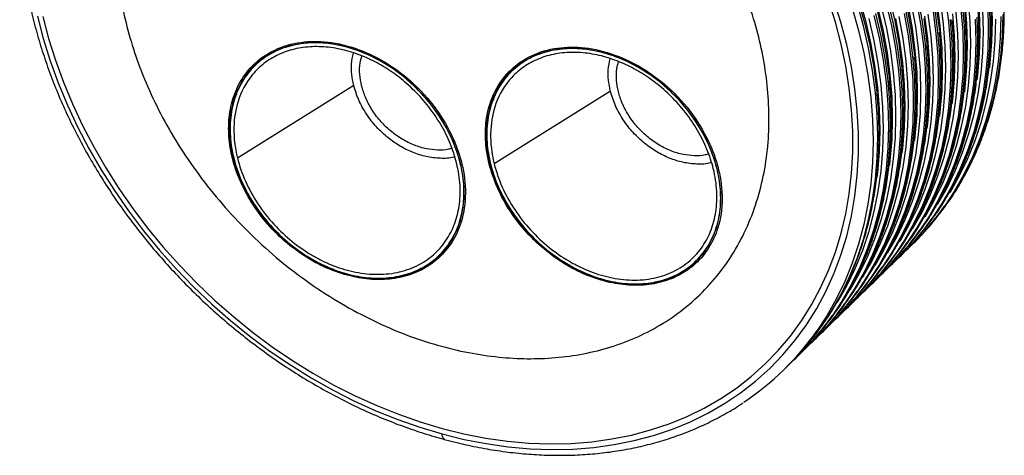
# Paper-space layout '_Trimétrica' of a CAD drawing. Header units: millimetres. Extents: x -71 to 76, y -86 to 15.
# Tile 1 of 5: x -71 to 21, y -86 to -46. Entities that reach past the tile are written whole.
import ezdxf

# ---------------------------------------------------------------- set-up
doc = ezdxf.new("R2010")
doc.units = ezdxf.units.MM

psp = doc.layouts.new('_Trimétrica')

# ---------------------------------------------------------------- linework, layer by layer
at = {"color": 7, "linetype": 'Continuous', "lineweight": 25}
for p, q in [((-39.919, -51.893), (-50.777, -58.686)), ((-51.194, -53.144), (-50.819, -52.695)), ((-27.212, -53.68), (-26.837, -53.23)), ((-15.937, -52.429), (-26.795, -59.222)), ((12.157, -66.859), (12.367, -66.654)), ((-31.916, -67.753), (-31.356, -67.206)), ((-7.934, -68.289), (-7.374, -67.742)), ((10.99, -67.998), (11.177, -67.816)), ((9.824, -69.137), (10.01, -68.955)), ((-40.479, -69.49), (-40.565, -69.575)), ((-16.504, -70.024), (-16.585, -70.103)), ((8.657, -70.276), (8.844, -70.093)), ((7.49, -71.414), (7.677, -71.232)), ((6.323, -72.553), (6.51, -72.371)), ((5.157, -73.692), (5.343, -73.51)), ((3.99, -74.831), (4.177, -74.648)), ((2.823, -75.969), (3.01, -75.787)), ((1.657, -77.108), (1.843, -76.926)), ((0.233, -78.497), (0.676, -78.065))]:
    psp.add_line(p, q, dxfattribs=at)
at = {"color": 7, "linetype": 'Continuous', "lineweight": 25, "flags": 128}
for points in [[(-31.665, -84.465), (-29.594, -84.974), (-27.529, -85.375), (-25.475, -85.667), (-23.439, -85.848), (-21.427, -85.919), (-19.443, -85.878), (-17.494, -85.727), (-15.585, -85.465), (-13.722, -85.093), (-11.91, -84.613), (-10.153, -84.025), (-8.458, -83.331), (-6.828, -82.534), (-5.269, -81.636), (-3.785, -80.638), (-2.379, -79.545), (-1.057, -78.358), (0.179, -77.082), (1.324, -75.72), (2.376, -74.276), (3.331, -72.754), (4.187, -71.158), (4.942, -69.493), (5.592, -67.763), (6.138, -65.974), (6.575, -64.131), (6.905, -62.238), (7.125, -60.301), (7.236, -58.326), (7.236, -56.318), (7.125, -54.283), (6.905, -52.226), (6.575, -50.154), (6.138, -48.073), (5.592, -45.987), (4.942, -43.904)], [(-31.665, -83.951), (-29.622, -84.453), (-27.585, -84.849), (-25.56, -85.136), (-23.551, -85.315), (-21.566, -85.385), (-19.61, -85.345), (-17.687, -85.195), (-15.804, -84.937), (-13.967, -84.57), (-12.179, -84.096), (-10.447, -83.516), (-8.774, -82.833), (-7.167, -82.046), (-5.629, -81.16), (-4.165, -80.176), (-2.779, -79.098), (-1.474, -77.927), (-0.256, -76.669), (0.874, -75.325), (1.912, -73.901), (2.854, -72.399), (3.698, -70.825), (4.442, -69.183), (5.084, -67.477), (5.622, -65.712), (6.054, -63.894), (6.379, -62.027), (6.596, -60.116), (6.705, -58.168), (6.705, -56.187), (6.596, -54.18), (6.379, -52.152), (6.054, -50.108), (5.622, -48.055), (5.084, -45.998), (4.442, -43.943)], [(-31.665, -83.951), (-29.622, -84.453), (-27.585, -84.849), (-25.56, -85.136), (-23.551, -85.315), (-21.566, -85.385), (-19.61, -85.345), (-17.687, -85.195), (-15.804, -84.937), (-13.967, -84.57), (-12.179, -84.096), (-10.447, -83.516), (-8.774, -82.833), (-7.167, -82.046), (-5.629, -81.16), (-4.165, -80.176), (-2.779, -79.098), (-1.474, -77.927), (-0.256, -76.669), (0.874, -75.325), (1.912, -73.901), (2.854, -72.399), (3.698, -70.825), (4.442, -69.183), (5.084, -67.477), (5.622, -65.712), (6.054, -63.894), (6.379, -62.027), (6.596, -60.116), (6.705, -58.168), (6.705, -56.187), (6.596, -54.18), (6.379, -52.152), (6.054, -50.108), (5.622, -48.055), (5.084, -45.998), (4.442, -43.943)], [(6.143, -72.099), (7.039, -70.733), (7.936, -69.154), (8.734, -67.505), (9.429, -65.79), (10.021, -64.015), (10.508, -62.184), (10.887, -60.301), (11.159, -58.373), (11.323, -56.404), (11.377, -54.4), (11.323, -52.367), (11.159, -50.309), (10.887, -48.233), (10.508, -46.144), (10.021, -44.048)], [(7.208, -43.963), (7.797, -46.051), (8.281, -48.137), (8.659, -50.217), (8.93, -52.283), (8.959, -52.565)], [(7.292, -43.763), (7.879, -45.844), (8.361, -47.924), (8.738, -49.996), (9.008, -52.056), (9.17, -54.098), (9.224, -56.115), (9.17, -58.104), (9.008, -60.057), (8.958, -60.476)], [(12.654, -44.049), (13.034, -46.138), (13.306, -48.214), (13.47, -50.271), (13.524, -52.305), (13.47, -54.309), (13.306, -56.278), (13.034, -58.206), (12.654, -60.088), (12.168, -61.92), (11.576, -63.695), (10.881, -65.41), (10.083, -67.059), (9.186, -68.638), (8.295, -69.996)], [(8.476, -69.821), (9.373, -68.455), (10.27, -66.876), (11.067, -65.227), (11.763, -63.513), (12.355, -61.737), (12.841, -59.906), (13.221, -58.024), (13.493, -56.095), (13.656, -54.127), (13.711, -52.123), (13.656, -50.089), (13.493, -48.032), (13.221, -45.955), (12.841, -43.867)], [(10.13, -43.773), (10.615, -45.86), (10.993, -47.939), (11.263, -50.006), (11.292, -50.287)], [(15.368, -43.86), (15.639, -45.936), (15.803, -47.994), (15.858, -50.027), (15.803, -52.031), (15.639, -54), (15.368, -55.928), (14.988, -57.811), (14.501, -59.642), (13.91, -61.418), (13.214, -63.132), (12.417, -64.781), (11.52, -66.36), (10.628, -67.719)], [(11.122, -66.448), (11.975, -64.941), (12.769, -63.299), (13.461, -61.592), (14.051, -59.825), (14.535, -58.001), (14.913, -56.127), (15.184, -54.208), (15.346, -52.248), (15.401, -50.253), (15.346, -48.228), (15.184, -46.18), (14.913, -44.113)], [(13.455, -64.17), (14.309, -62.663), (15.102, -61.022), (15.795, -59.315), (16.384, -57.547), (16.868, -55.724), (17.246, -53.85), (17.517, -51.93), (17.68, -49.97), (17.734, -47.975), (17.68, -45.951), (17.517, -43.902)], [(17.175, -44.085), (17.337, -46.126), (17.391, -48.144), (17.337, -50.132), (17.175, -52.086), (17.126, -52.505)], [(19.671, -43.849), (19.725, -45.866), (19.671, -47.855), (19.509, -49.808), (19.459, -50.227)], [(6.653, -44.662), (7.244, -46.759), (7.731, -48.854), (8.11, -50.943), (8.382, -53.019), (8.546, -55.077), (8.6, -57.111), (8.546, -59.114), (8.382, -61.083), (8.11, -63.011), (7.731, -64.894), (7.244, -66.725), (6.653, -68.501), (5.957, -70.215), (5.16, -71.864), (4.263, -73.443), (3.371, -74.802)], [(3.81, -74.376), (4.706, -73.01), (5.603, -71.432), (6.4, -69.783), (7.096, -68.068), (7.688, -66.293), (8.174, -64.461), (8.554, -62.579), (8.826, -60.65), (8.989, -58.682), (9.044, -56.678), (8.989, -54.644), (8.826, -52.587), (8.554, -50.511), (8.174, -48.422), (7.688, -46.326), (7.096, -44.229)], [(9.834, -44.231), (10.321, -46.326), (10.701, -48.415), (10.973, -50.491), (11.136, -52.549), (11.191, -54.582), (11.136, -56.586), (10.973, -58.555), (10.701, -60.483), (10.321, -62.366), (9.834, -64.197), (9.243, -65.973), (8.547, -67.687), (7.75, -69.336), (6.853, -70.915), (5.961, -72.274)], [(6.455, -71.003), (7.308, -69.496), (8.102, -67.854), (8.794, -66.147), (9.384, -64.38), (9.868, -62.556), (10.246, -60.682), (10.517, -58.763), (10.679, -56.803), (10.734, -54.808), (10.679, -52.783), (10.517, -50.735), (10.246, -48.668), (9.868, -46.588), (9.384, -44.502)], [(7.31, -70.96), (8.206, -69.594), (9.103, -68.015), (9.901, -66.366), (10.596, -64.652), (11.188, -62.876), (11.674, -61.045), (12.054, -59.162), (12.326, -57.234), (12.489, -55.265), (12.544, -53.261), (12.489, -51.228), (12.326, -49.17), (12.054, -47.094), (11.674, -45.005)], [(8.788, -68.725), (9.642, -67.218), (10.435, -65.577), (11.128, -63.87), (11.717, -62.102), (12.201, -60.279), (12.579, -58.405), (12.85, -56.485), (13.013, -54.525), (13.067, -52.53), (13.013, -50.506), (12.85, -48.457), (12.579, -46.39), (12.201, -44.311)], [(8.964, -44.912), (9.448, -46.998), (9.826, -49.078), (10.097, -51.145), (10.125, -51.426)], [(9.045, -44.705), (9.528, -46.785), (9.905, -48.857), (10.175, -50.917), (10.337, -52.959), (10.391, -54.977), (10.337, -56.965), (10.175, -58.918), (10.125, -59.337)], [(14.201, -44.999), (14.473, -47.075), (14.636, -49.133), (14.691, -51.166), (14.636, -53.17), (14.473, -55.139), (14.201, -57.067), (13.821, -58.949), (13.335, -60.781), (12.743, -62.556), (12.047, -64.271), (11.25, -65.92), (10.353, -67.499), (9.462, -68.858)], [(9.643, -68.683), (10.54, -67.317), (11.437, -65.738), (12.234, -64.089), (12.93, -62.374), (13.521, -60.599), (14.008, -58.767), (14.387, -56.885), (14.659, -54.957), (14.823, -52.988), (14.877, -50.984), (14.823, -48.95), (14.659, -46.893), (14.387, -44.817)], [(11.781, -44.721), (12.159, -46.8), (12.43, -48.867), (12.459, -49.149)], [(16.806, -44.797), (16.97, -46.855), (17.024, -48.889), (16.97, -50.892), (16.806, -52.861), (16.534, -54.789), (16.155, -56.672), (15.668, -58.503), (15.076, -60.279), (14.381, -61.993), (13.583, -63.642), (12.686, -65.221), (11.795, -66.58)], [(11.862, -44.507), (12.238, -46.58), (12.508, -48.64), (12.67, -50.681), (12.724, -52.699), (12.67, -54.687), (12.508, -56.641), (12.459, -57.06)], [(11.977, -66.405), (12.873, -65.039), (13.77, -63.46), (14.568, -61.811), (15.263, -60.097), (15.855, -58.321), (16.341, -56.49), (16.721, -54.607), (16.993, -52.679), (17.156, -50.71), (17.211, -48.706), (17.156, -46.673), (16.993, -44.615)], [(12.289, -65.309), (13.142, -63.802), (13.936, -62.16), (14.628, -60.453), (15.217, -58.686), (15.702, -56.863), (16.08, -54.988), (16.35, -53.069), (16.513, -51.109), (16.567, -49.114), (16.513, -47.089), (16.35, -45.041)], [(19.303, -44.577), (19.358, -46.611), (19.303, -48.615), (19.14, -50.584), (18.868, -52.512), (18.488, -54.394), (18.002, -56.226), (17.41, -58.001), (16.714, -59.716), (15.917, -61.365), (15.02, -62.944), (14.128, -64.303)], [(14.31, -64.127), (15.207, -62.761), (16.104, -61.183), (16.901, -59.534), (17.597, -57.819), (18.188, -56.044), (18.675, -54.212), (19.054, -52.33), (19.326, -50.402), (19.49, -48.433), (19.544, -46.429), (19.49, -44.395)], [(14.493, -44.523), (14.764, -46.59), (14.792, -46.871)], [(14.572, -44.302), (14.842, -46.362), (15.004, -48.404), (15.058, -50.422), (15.004, -52.41), (14.842, -54.363), (14.792, -54.782)], [(14.622, -63.031), (15.475, -61.524), (16.269, -59.883), (16.962, -58.176), (17.551, -56.408), (18.035, -54.585), (18.413, -52.711), (18.684, -50.791), (18.847, -48.831), (18.901, -46.836), (18.847, -44.812)], [(18.504, -44.987), (18.558, -47.005), (18.504, -48.994), (18.342, -50.947), (18.292, -51.366)], [(-69.468, -45.426), (-68.923, -47.512), (-68.272, -49.595), (-67.517, -51.67), (-66.661, -53.732), (-65.706, -55.773), (-64.654, -57.789), (-63.509, -59.773), (-62.273, -61.721), (-60.951, -63.626), (-59.546, -65.484), (-58.061, -67.288), (-56.502, -69.034), (-54.872, -70.717), (-53.177, -72.332), (-51.421, -73.874), (-49.608, -75.34), (-47.745, -76.724), (-45.836, -78.024), (-43.887, -79.235), (-41.904, -80.354), (-39.891, -81.377), (-37.855, -82.302), (-35.801, -83.127), (-33.736, -83.849), (-31.665, -84.465)], [(-68.952, -45.445), (-68.415, -47.502), (-67.773, -49.556), (-67.029, -51.603), (-66.184, -53.636), (-65.242, -55.65), (-64.204, -57.638), (-63.075, -59.596), (-61.856, -61.517), (-60.552, -63.396), (-59.165, -65.228), (-57.701, -67.008), (-56.163, -68.73), (-54.556, -70.39), (-52.884, -71.983), (-51.151, -73.504), (-49.364, -74.95), (-47.526, -76.316), (-45.643, -77.597), (-43.721, -78.792), (-41.764, -79.895), (-39.779, -80.905), (-37.771, -81.818), (-35.745, -82.631), (-33.708, -83.343), (-31.665, -83.951)], [(-68.952, -45.445), (-68.415, -47.502), (-67.773, -49.556), (-67.029, -51.603), (-66.184, -53.636), (-65.242, -55.65), (-64.204, -57.638), (-63.075, -59.596), (-61.856, -61.517), (-60.552, -63.396), (-59.165, -65.228), (-57.701, -67.008), (-56.163, -68.73), (-54.556, -70.39), (-52.884, -71.983), (-51.151, -73.504), (-49.364, -74.95), (-47.526, -76.316), (-45.643, -77.597), (-43.721, -78.792), (-41.764, -79.895), (-39.779, -80.905), (-37.771, -81.818), (-35.745, -82.631), (-33.708, -83.343), (-31.665, -83.951)], [(8.668, -45.369), (9.154, -47.465), (9.534, -49.554), (9.806, -51.63), (9.969, -53.688), (10.024, -55.721), (9.969, -57.725), (9.806, -59.694), (9.534, -61.622), (9.154, -63.505), (8.668, -65.336), (8.076, -67.111), (7.38, -68.826), (6.583, -70.475), (5.686, -72.054), (4.795, -73.413)], [(4.976, -73.238), (5.873, -71.872), (6.77, -70.293), (7.567, -68.644), (8.263, -66.929), (8.854, -65.154), (9.341, -63.322), (9.721, -61.44), (9.992, -59.512), (10.156, -57.543), (10.211, -55.539), (10.156, -53.505), (9.992, -51.448), (9.721, -49.372), (9.341, -47.283), (8.854, -45.187)], [(5.288, -72.141), (6.141, -70.635), (6.935, -68.993), (7.628, -67.286), (8.217, -65.518), (8.701, -63.695), (9.079, -61.821), (9.35, -59.901), (9.513, -57.941), (9.567, -55.946), (9.513, -53.922), (9.35, -51.873), (9.079, -49.807), (8.701, -47.727), (8.217, -45.641)], [(11.488, -45.188), (11.867, -47.276), (12.139, -49.352), (12.303, -51.41), (12.357, -53.444), (12.303, -55.448), (12.139, -57.416), (11.867, -59.345), (11.488, -61.227), (11.001, -63.058), (10.409, -64.834), (9.714, -66.548), (8.917, -68.197), (8.019, -69.776), (7.128, -71.135)], [(7.622, -69.864), (8.475, -68.357), (9.269, -66.715), (9.961, -65.008), (10.55, -63.241), (11.035, -61.418), (11.413, -59.544), (11.683, -57.624), (11.846, -55.664), (11.9, -53.669), (11.846, -51.644), (11.683, -49.596), (11.413, -47.529), (11.035, -45.45)], [(9.955, -67.586), (10.808, -66.08), (11.602, -64.438), (12.295, -62.731), (12.884, -60.963), (13.368, -59.14), (13.746, -57.266), (14.017, -55.346), (14.18, -53.386), (14.234, -51.391), (14.18, -49.367), (14.017, -47.318), (13.746, -45.252)], [(10.695, -45.646), (11.072, -47.719), (11.341, -49.778), (11.504, -51.82), (11.558, -53.838), (11.504, -55.826), (11.341, -57.78), (11.292, -58.199)], [(10.81, -67.544), (11.706, -66.178), (12.603, -64.599), (13.401, -62.95), (14.096, -61.235), (14.688, -59.46), (15.174, -57.628), (15.554, -55.746), (15.826, -53.818), (15.99, -51.849), (16.044, -49.845), (15.99, -47.812), (15.826, -45.754)], [(18.136, -45.716), (18.191, -47.75), (18.136, -49.754), (17.973, -51.722), (17.701, -53.651), (17.321, -55.533), (16.835, -57.365), (16.243, -59.14), (15.548, -60.855), (14.75, -62.504), (13.853, -64.082), (12.962, -65.441)], [(13.143, -65.266), (14.04, -63.9), (14.937, -62.321), (15.734, -60.672), (16.43, -58.958), (17.022, -57.182), (17.508, -55.351), (17.888, -53.469), (18.16, -51.54), (18.323, -49.572), (18.378, -47.568), (18.323, -45.534)], [(13.326, -45.661), (13.597, -47.728), (13.625, -48.01)], [(13.405, -45.441), (13.675, -47.501), (13.837, -49.543), (13.891, -51.56), (13.837, -53.549), (13.675, -55.502), (13.625, -55.921)], [(20.524, -45.472), (20.47, -47.476), (20.306, -49.445), (20.034, -51.373), (19.655, -53.256), (19.168, -55.087), (18.577, -56.862), (17.881, -58.577), (17.084, -60.226), (16.187, -61.805), (15.295, -63.164)], [(15.5, -62.966), (16.397, -61.6), (17.294, -60.021), (18.091, -58.372), (18.787, -56.657), (19.378, -54.882), (19.865, -53.051), (20.244, -51.168), (20.516, -49.24), (20.68, -47.271), (20.734, -45.267)], [(15.789, -61.892), (16.642, -60.386), (17.436, -58.744), (18.128, -57.037), (18.717, -55.27), (19.202, -53.446), (19.58, -51.572), (19.851, -49.653), (20.013, -47.692), (20.068, -45.697)], [(16.008, -45.223), (16.171, -47.265), (16.225, -49.283), (16.171, -51.271), (16.008, -53.225), (15.959, -53.643)], [(-40.565, -48.317), (-41.675, -48.07), (-42.773, -47.935), (-43.849, -47.912), (-44.89, -48.003), (-45.888, -48.206), (-46.83, -48.519), (-47.709, -48.94), (-48.514, -49.463), (-49.238, -50.083), (-49.872, -50.794), (-50.412, -51.589), (-50.85, -52.459), (-51.182, -53.396), (-51.406, -54.39), (-51.518, -55.431), (-51.518, -56.508), (-51.406, -57.609), (-51.182, -58.725), (-50.85, -59.842), (-50.412, -60.951), (-49.872, -62.039), (-49.238, -63.095), (-48.514, -64.109), (-47.709, -65.069), (-46.83, -65.967), (-45.888, -66.793), (-44.89, -67.538), (-43.849, -68.195), (-42.773, -68.757), (-41.675, -69.219), (-40.565, -69.575)], [(-40.565, -69.575), (-39.456, -69.822), (-38.358, -69.957), (-37.282, -69.98), (-36.241, -69.889), (-35.243, -69.686), (-34.3, -69.372), (-33.422, -68.952), (-32.617, -68.429), (-31.893, -67.809), (-31.259, -67.098), (-30.719, -66.303), (-30.281, -65.432), (-29.949, -64.495), (-29.725, -63.502), (-29.613, -62.461), (-29.613, -61.384), (-29.725, -60.283), (-29.949, -59.167), (-30.281, -58.049), (-30.719, -56.941), (-31.259, -55.853), (-31.893, -54.797), (-32.617, -53.783), (-33.422, -52.823), (-34.3, -51.925), (-35.243, -51.099), (-36.241, -50.354), (-37.282, -49.697), (-38.358, -49.135), (-39.456, -48.673), (-40.565, -48.317)], [(-16.585, -48.845), (-17.695, -48.598), (-18.793, -48.463), (-19.868, -48.44), (-20.91, -48.531), (-21.907, -48.734), (-22.85, -49.048), (-23.729, -49.468), (-24.534, -49.991), (-25.257, -50.611), (-25.892, -51.322), (-26.431, -52.117), (-26.869, -52.988), (-27.202, -53.925), (-27.426, -54.918), (-27.538, -55.959), (-27.538, -57.036), (-27.426, -58.137), (-27.202, -59.253), (-26.869, -60.371), (-26.431, -61.479), (-25.892, -62.567), (-25.257, -63.623), (-24.534, -64.637), (-23.729, -65.597), (-22.85, -66.495), (-21.907, -67.321), (-20.91, -68.066), (-19.868, -68.723), (-18.793, -69.285), (-17.695, -69.747), (-16.585, -70.103)], [(-16.585, -70.103), (-15.476, -70.35), (-14.378, -70.485), (-13.302, -70.508), (-12.26, -70.417), (-11.263, -70.214), (-10.32, -69.901), (-9.442, -69.48), (-8.637, -68.957), (-7.913, -68.337), (-7.278, -67.626), (-6.739, -66.831), (-6.301, -65.961), (-5.968, -65.024), (-5.745, -64.03), (-5.632, -62.989), (-5.632, -61.912), (-5.745, -60.811), (-5.968, -59.695), (-6.301, -58.578), (-6.739, -57.469), (-7.278, -56.381), (-7.913, -55.325), (-8.637, -54.311), (-9.442, -53.351), (-10.32, -52.453), (-11.263, -51.627), (-12.26, -50.882), (-13.302, -50.225), (-14.378, -49.663), (-15.476, -49.201), (-16.585, -48.845)]]:
    psp.add_lwpolyline(points, dxfattribs=at)
at = {"color": 7, "linetype": 'Continuous', "lineweight": 25}
for centre, radius, start, end in [((-6.034, -48.23), 26.038, 312.8119, 325.0023), ((-5.84, -48.013), 26.057, 314.32552, 324.98187), ((-7.201, -49.369), 26.038, 312.8119, 325.0023), ((-7.03, -49.175), 26.057, 314.32552, 324.98187), ((-8.197, -50.314), 26.057, 314.32552, 324.98187), ((-8.368, -50.507), 26.038, 312.8119, 325.0023), ((-9.535, -51.646), 26.038, 312.8119, 325.0023), ((-9.363, -51.452), 26.057, 314.32552, 324.98187), ((-10.701, -52.785), 26.038, 312.8119, 325.0023), ((-10.53, -52.591), 26.057, 314.32552, 324.98187), ((-11.868, -53.924), 26.038, 312.8119, 325.0023), ((-11.697, -53.73), 26.057, 314.32552, 324.98187), ((-12.864, -54.869), 26.057, 314.32552, 324.98187), ((-13.035, -55.063), 26.038, 312.8119, 325.0023), ((-14.201, -56.201), 26.038, 312.8119, 325.0023), ((-14.03, -56.008), 26.057, 314.32552, 324.98187), ((-15.368, -57.34), 26.038, 312.8119, 325.0023), ((-15.197, -57.146), 26.057, 314.32552, 324.98187), ((-16.535, -58.479), 26.038, 312.8119, 325.0023), ((-16.364, -58.285), 26.057, 314.32552, 324.98187), ((-17.531, -59.424), 26.057, 314.32552, 324.98187), ((-17.923, -59.896), 25.993, 303.73656, 325.00671), ((-31.163, -84.559), 0.511, 169.35103, 234.37686)]:
    psp.add_arc(centre, radius, start, end, dxfattribs=at)
for points, knots in [([(15.545, -62.902), (15.598, -62.831), (15.988, -62.304), (16.636, -61.253), (17.481, -59.749), (18.229, -58.178), (18.888, -56.55), (19.454, -54.867), (19.927, -53.135), (20.305, -51.357), (20.586, -49.537), (20.771, -47.681), (20.859, -45.792), (20.849, -43.875), (20.741, -41.935), (20.537, -39.977), (20.235, -38.006), (19.838, -36.026), (19.346, -34.042), (18.76, -32.059), (18.082, -30.082), (17.313, -28.116), (16.455, -26.166), (15.512, -24.236), (14.484, -22.331), (13.374, -20.455), (12.185, -18.614), (10.921, -16.811), (9.583, -15.052), (8.176, -13.339), (6.702, -11.678), (5.166, -10.072), (3.571, -8.526), (1.921, -7.043), (0.219, -5.626), (-1.529, -4.279), (-3.32, -3.006), (-5.15, -1.809), (-7.014, -0.692), (-8.907, 0.343), (-10.825, 1.294), (-12.764, 2.157), (-14.718, 2.932), (-16.649, 3.603), (-18.012, 4.013), (-18.718, 4.207), (-18.802, 4.23)], [0, 0, 0, 0, 0.003636, 0.02715, 0.050676, 0.074214, 0.097768, 0.121339, 0.144928, 0.168534, 0.192157, 0.215796, 0.23945, 0.263116, 0.286794, 0.310481, 0.334175, 0.357876, 0.381582, 0.405291, 0.429003, 0.452717, 0.476432, 0.500148, 0.523864, 0.54758, 0.571295, 0.595011, 0.618726, 0.642441, 0.666157, 0.689872, 0.713588, 0.737304, 0.761021, 0.784738, 0.808457, 0.832176, 0.855897, 0.879618, 0.903341, 0.927064, 0.950787, 0.974511, 0.996979, 1, 1, 1, 1]), ([(-39.243, -16.016), (-40.984, -15.978), (-42.75, -16.098), (-46.235, -16.72), (-47.952, -17.222), (-51.219, -18.637), (-52.767, -19.551), (-55.578, -21.77), (-56.838, -23.077), (-58.981, -26.01), (-59.862, -27.637), (-61.201, -31.098), (-61.659, -32.932), (-62.163, -36.68), (-62.21, -38.593), (-61.945, -42.379), (-61.635, -44.253), (-60.738, -47.872), (-60.119, -49.752), (-58.5, -53.569), (-57.501, -55.505), (-55.124, -59.317), (-53.747, -61.192), (-50.669, -64.753), (-48.968, -66.437), (-45.34, -69.499), (-43.415, -70.877), (-39.468, -73.247), (-37.447, -74.241), (-33.439, -75.818), (-31.452, -76.403), (-27.619, -77.188), (-25.773, -77.389), (-24.032, -77.428)], [0, 0, 0, 0, 0.0625, 0.0625, 0.125, 0.125, 0.1875, 0.1875, 0.25, 0.25, 0.3125, 0.3125, 0.375, 0.375, 0.4375, 0.4375, 0.5, 0.5, 0.5625, 0.5625, 0.625, 0.625, 0.6875, 0.6875, 0.75, 0.75, 0.8125, 0.8125, 0.875, 0.875, 0.9375, 0.9375, 1, 1, 1, 1]), ([(-24.032, -77.428), (-22.291, -77.467), (-20.524, -77.347), (-17.04, -76.725), (-15.322, -76.223), (-12.056, -74.808), (-10.507, -73.894), (-7.697, -71.674), (-6.436, -70.368), (-4.294, -67.435), (-3.412, -65.808), (-2.073, -62.346), (-1.615, -60.512), (-1.111, -56.765), (-1.065, -54.852), (-1.33, -51.065), (-1.64, -49.192), (-2.536, -45.573), (-3.156, -43.692), (-4.774, -39.875), (-5.774, -37.939), (-8.15, -34.127), (-9.527, -32.252), (-12.605, -28.692), (-14.307, -27.008), (-17.934, -23.946), (-19.86, -22.568), (-23.807, -20.197), (-25.828, -19.204), (-29.836, -17.626), (-31.822, -17.042), (-35.655, -16.257), (-37.501, -16.055), (-39.243, -16.016)], [0, 0, 0, 0, 0.0625, 0.0625, 0.125, 0.125, 0.1875, 0.1875, 0.25, 0.25, 0.3125, 0.3125, 0.375, 0.375, 0.4375, 0.4375, 0.5, 0.5, 0.5625, 0.5625, 0.625, 0.625, 0.6875, 0.6875, 0.75, 0.75, 0.8125, 0.8125, 0.875, 0.875, 0.9375, 0.9375, 1, 1, 1, 1]), ([(-65.813, -17.85), (-65.864, -17.918), (-66.253, -18.444), (-66.899, -19.492), (-67.743, -20.996), (-68.491, -22.567), (-69.151, -24.195), (-69.717, -25.878), (-70.19, -27.61), (-70.567, -29.388), (-70.849, -31.208), (-71.034, -33.064), (-71.121, -34.953), (-71.111, -36.87), (-71.004, -38.81), (-70.799, -40.768), (-70.498, -42.739), (-70.101, -44.719), (-69.608, -46.703), (-69.023, -48.686), (-68.344, -50.663), (-67.576, -52.629), (-66.718, -54.579), (-65.774, -56.509), (-64.746, -58.414), (-63.637, -60.29), (-62.448, -62.131), (-61.183, -63.934), (-59.846, -65.693), (-58.438, -67.406), (-56.965, -69.067), (-55.429, -70.672), (-53.834, -72.219), (-52.183, -73.702), (-50.482, -75.119), (-48.734, -76.466), (-46.942, -77.739), (-45.113, -78.936), (-43.249, -80.053), (-41.356, -81.088), (-39.437, -82.039), (-37.499, -82.902), (-35.544, -83.677), (-33.614, -84.347), (-32.251, -84.758), (-31.544, -84.951), (-31.461, -84.974)], [0, 0, 0, 0, 0.00351, 0.027028, 0.050556, 0.074097, 0.097654, 0.121228, 0.14482, 0.168429, 0.192055, 0.215697, 0.239354, 0.263023, 0.286704, 0.310393, 0.334091, 0.357795, 0.381504, 0.405216, 0.428931, 0.452648, 0.476366, 0.500085, 0.523804, 0.547523, 0.571241, 0.59496, 0.618678, 0.642396, 0.666114, 0.689833, 0.713552, 0.737271, 0.760991, 0.784711, 0.808432, 0.832155, 0.855878, 0.879603, 0.903328, 0.927055, 0.950781, 0.974508, 0.996979, 1, 1, 1, 1]), ([(14.355, -64.064), (14.408, -63.993), (14.798, -63.465), (15.446, -62.415), (16.291, -60.911), (17.039, -59.339), (17.698, -57.711), (18.264, -56.029), (18.737, -54.296), (19.114, -52.518), (19.396, -50.699), (19.581, -48.842), (19.67, -46.954), (19.655, -45.036), (19.585, -43.505), (19.486, -42.61), (19.459, -42.367)], [0, 0, 0, 0, 0.012299, 0.09185, 0.171437, 0.251068, 0.330751, 0.410492, 0.490292, 0.570152, 0.65007, 0.730041, 0.810061, 0.890125, 0.970227, 1, 1, 1, 1]), ([(13.188, -65.202), (13.241, -65.132), (13.631, -64.604), (14.279, -63.553), (15.124, -62.05), (15.872, -60.478), (16.531, -58.85), (17.097, -57.167), (17.57, -55.435), (17.948, -53.657), (18.229, -51.838), (18.414, -49.981), (18.503, -48.092), (18.488, -46.175), (18.418, -44.644), (18.319, -43.748), (18.292, -43.506)], [0, 0, 0, 0, 0.012299, 0.09185, 0.171437, 0.251068, 0.330751, 0.410492, 0.490292, 0.570152, 0.65007, 0.730041, 0.810061, 0.890125, 0.970227, 1, 1, 1, 1]), ([(12.022, -66.341), (12.074, -66.27), (12.465, -65.743), (13.112, -64.692), (13.957, -63.188), (14.705, -61.617), (15.364, -59.989), (15.931, -58.306), (16.403, -56.574), (16.781, -54.796), (17.063, -52.976), (17.247, -51.12), (17.336, -49.231), (17.321, -47.314), (17.251, -45.783), (17.152, -44.887), (17.126, -44.644)], [0, 0, 0, 0, 0.012299, 0.09185, 0.171437, 0.251068, 0.330751, 0.410492, 0.490292, 0.570152, 0.65007, 0.730041, 0.810061, 0.890125, 0.970227, 1, 1, 1, 1]), ([(10.855, -67.48), (10.907, -67.409), (11.298, -66.882), (11.946, -65.831), (12.79, -64.327), (13.538, -62.755), (14.198, -61.127), (14.764, -59.445), (15.237, -57.713), (15.614, -55.935), (15.896, -54.115), (16.08, -52.259), (16.169, -50.37), (16.154, -48.452), (16.084, -46.921), (15.986, -46.026), (15.959, -45.783)], [0, 0, 0, 0, 0.0122991, 0.0918505, 0.1714367, 0.2510677, 0.3307511, 0.4104918, 0.4902921, 0.5701521, 0.6500696, 0.730041, 0.8100614, 0.8901253, 0.9702267, 1, 1, 1, 1]), ([(-51.194, -53.144), (-50.929, -52.293), (-50.528, -51.497), (-49.488, -50.11), (-48.85, -49.52), (-47.415, -48.598), (-46.621, -48.265), (-44.978, -47.851), (-44.13, -47.769), (-43.298, -47.787)], [0, 0, 0, 0, 0.25, 0.25, 0.5, 0.5, 0.75, 0.75, 1, 1, 1, 1]), ([(-43.298, -47.787), (-42.452, -47.806), (-41.536, -47.932), (-39.633, -48.442), (-38.646, -48.827), (-36.705, -49.86), (-35.752, -50.507), (-33.994, -52.002), (-33.19, -52.849), (-31.812, -54.638), (-31.239, -55.579), (-30.567, -56.978), (-30.375, -57.443), (-30.131, -58.129), (-30.057, -58.356), (-29.923, -58.804), (-29.864, -59.025), (-29.6, -60.128), (-29.48, -61.051), (-29.49, -62.898), (-29.62, -63.82), (-29.89, -64.686)], [0, 0, 0, 0, 0.125, 0.125, 0.25, 0.25, 0.375, 0.375, 0.5, 0.5, 0.625, 0.625, 0.6875, 0.6875, 0.71875, 0.71875, 0.75, 0.75, 0.875, 0.875, 1, 1, 1, 1]), ([(9.688, -68.619), (9.741, -68.548), (10.131, -68.02), (10.779, -66.97), (11.624, -65.466), (12.372, -63.894), (13.031, -62.266), (13.597, -60.584), (14.07, -58.852), (14.447, -57.073), (14.729, -55.254), (14.914, -53.397), (15.003, -51.509), (14.988, -49.591), (14.918, -48.06), (14.819, -47.165), (14.792, -46.922)], [0, 0, 0, 0, 0.012299, 0.09185, 0.171437, 0.251068, 0.330751, 0.410492, 0.490292, 0.570152, 0.65007, 0.730041, 0.810061, 0.890125, 0.970227, 1, 1, 1, 1]), ([(-43.265, -47.923), (-43.888, -47.909), (-44.52, -47.952), (-45.768, -48.175), (-46.382, -48.355), (-47.552, -48.861), (-48.106, -49.188), (-49.112, -49.983), (-49.563, -50.45), (-50.33, -51.501), (-50.646, -52.083), (-51.125, -53.322), (-51.289, -53.978), (-51.47, -55.32), (-51.486, -56.005), (-51.391, -57.36), (-51.28, -58.031), (-51.12, -58.679)], [0, 0, 0, 0, 0.125, 0.125, 0.25, 0.25, 0.375, 0.375, 0.5, 0.5, 0.625, 0.625, 0.75, 0.75, 0.875, 0.875, 1, 1, 1, 1]), ([(-30.307, -59.144), (-30.455, -58.545), (-30.654, -57.938), (-31.149, -56.736), (-31.445, -56.14), (-32.121, -54.986), (-32.502, -54.427), (-33.326, -53.37), (-33.771, -52.871), (-34.7, -51.948), (-35.185, -51.525), (-36.172, -50.76), (-36.674, -50.42), (-37.424, -49.972), (-37.671, -49.834), (-38.176, -49.572), (-38.435, -49.447), (-39.227, -49.096), (-39.776, -48.892), (-40.903, -48.565), (-41.479, -48.442), (-42.636, -48.29), (-43.217, -48.261), (-44.357, -48.308), (-44.917, -48.383), (-45.988, -48.637), (-46.5, -48.815), (-47.456, -49.266), (-47.899, -49.539), (-48.701, -50.162), (-49.06, -50.511), (-50.002, -51.644), (-50.446, -52.51), (-50.723, -53.399)], [0, 0, 0, 0, 0.0625, 0.0625, 0.125, 0.125, 0.1875, 0.1875, 0.25, 0.25, 0.3125, 0.3125, 0.375, 0.375, 0.40625, 0.40625, 0.4375, 0.4375, 0.5, 0.5, 0.5625, 0.5625, 0.625, 0.625, 0.6875, 0.6875, 0.75, 0.75, 0.8125, 0.8125, 0.875, 0.875, 1, 1, 1, 1]), ([(-29.964, -59.151), (-30.125, -58.503), (-30.347, -57.83), (-30.926, -56.464), (-31.284, -55.771), (-32.134, -54.406), (-32.627, -53.735), (-33.729, -52.461), (-34.338, -51.858), (-35.637, -50.761), (-36.326, -50.268), (-37.739, -49.42), (-38.462, -49.064), (-39.897, -48.499), (-40.608, -48.29), (-41.98, -48.009), (-42.641, -47.937), (-43.265, -47.923)], [0, 0, 0, 0, 0.125, 0.125, 0.25, 0.25, 0.375, 0.375, 0.5, 0.5, 0.625, 0.625, 0.75, 0.75, 0.875, 0.875, 1, 1, 1, 1]), ([(-19.282, -48.459), (-19.906, -48.445), (-20.538, -48.488), (-21.785, -48.711), (-22.4, -48.89), (-23.57, -49.397), (-24.124, -49.724), (-25.13, -50.518), (-25.581, -50.986), (-26.348, -52.036), (-26.664, -52.618), (-27.143, -53.858), (-27.307, -54.514), (-27.487, -55.856), (-27.504, -56.54), (-27.409, -57.896), (-27.298, -58.567), (-27.138, -59.214)], [0, 0, 0, 0, 0.125, 0.125, 0.25, 0.25, 0.375, 0.375, 0.5, 0.5, 0.625, 0.625, 0.75, 0.75, 0.875, 0.875, 1, 1, 1, 1]), ([(-27.212, -53.68), (-26.946, -52.829), (-26.546, -52.033), (-25.506, -50.646), (-24.868, -50.056), (-23.433, -49.133), (-22.639, -48.801), (-20.996, -48.387), (-20.148, -48.304), (-19.316, -48.323)], [0, 0, 0, 0, 0.25, 0.25, 0.5, 0.5, 0.75, 0.75, 1, 1, 1, 1]), ([(-19.316, -48.323), (-18.47, -48.342), (-17.554, -48.467), (-15.651, -48.977), (-14.664, -49.363), (-12.723, -50.396), (-11.77, -51.043), (-10.012, -52.538), (-9.208, -53.385), (-7.83, -55.174), (-7.256, -56.115), (-6.585, -57.514), (-6.392, -57.979), (-6.148, -58.664), (-6.075, -58.891), (-5.941, -59.34), (-5.882, -59.561), (-5.618, -60.663), (-5.498, -61.587), (-5.508, -63.433), (-5.638, -64.355), (-5.908, -65.221)], [0, 0, 0, 0, 0.125, 0.125, 0.25, 0.25, 0.375, 0.375, 0.5, 0.5, 0.625, 0.625, 0.6875, 0.6875, 0.71875, 0.71875, 0.75, 0.75, 0.875, 0.875, 1, 1, 1, 1]), ([(-5.982, -59.687), (-6.143, -59.039), (-6.364, -58.366), (-6.944, -57), (-7.302, -56.306), (-8.152, -54.942), (-8.645, -54.271), (-9.747, -52.996), (-10.356, -52.393), (-11.655, -51.297), (-12.344, -50.804), (-13.757, -49.955), (-14.48, -49.6), (-15.915, -49.035), (-16.626, -48.826), (-17.998, -48.545), (-18.659, -48.473), (-19.282, -48.459)], [0, 0, 0, 0, 0.125, 0.125, 0.25, 0.25, 0.375, 0.375, 0.5, 0.5, 0.625, 0.625, 0.75, 0.75, 0.875, 0.875, 1, 1, 1, 1]), ([(8.522, -69.757), (8.574, -69.687), (8.964, -69.159), (9.612, -68.108), (10.457, -66.605), (11.205, -65.033), (11.864, -63.405), (12.43, -61.723), (12.903, -59.99), (13.281, -58.212), (13.562, -56.393), (13.747, -54.536), (13.836, -52.647), (13.821, -50.73), (13.751, -49.199), (13.652, -48.303), (13.625, -48.061)], [0, 0, 0, 0, 0.012299, 0.09185, 0.171437, 0.251068, 0.330751, 0.410492, 0.490292, 0.570152, 0.65007, 0.730041, 0.810061, 0.890125, 0.970227, 1, 1, 1, 1]), ([(-39.919, -51.893), (-39.988, -51.552), (-40.123, -50.881), (-40.157, -49.849), (-40.014, -49.215), (-39.938, -48.876)], [0, 0, 0, 0, 0.324434, 0.638728, 1, 1, 1, 1]), ([(-39.178, -51.94), (-39.247, -51.583), (-39.389, -50.848), (-39.375, -49.899), (-39.218, -49.367), (-39.158, -49.161)], [0, 0, 0, 0, 0.3671826, 0.7563592, 1, 1, 1, 1]), ([(-6.325, -59.679), (-6.473, -59.08), (-6.672, -58.474), (-7.167, -57.272), (-7.463, -56.676), (-8.139, -55.521), (-8.519, -54.963), (-9.344, -53.905), (-9.788, -53.406), (-10.718, -52.484), (-11.203, -52.06), (-12.19, -51.296), (-12.692, -50.956), (-13.442, -50.507), (-13.689, -50.37), (-14.194, -50.107), (-14.452, -49.982), (-15.244, -49.631), (-15.794, -49.428), (-16.92, -49.101), (-17.497, -48.977), (-18.654, -48.825), (-19.235, -48.797), (-20.375, -48.844), (-20.935, -48.919), (-22.006, -49.172), (-22.518, -49.351), (-23.474, -49.802), (-23.917, -50.075), (-24.719, -50.697), (-25.078, -51.047), (-26.02, -52.18), (-26.464, -53.045), (-26.741, -53.935)], [0, 0, 0, 0, 0.0625, 0.0625, 0.125, 0.125, 0.1875, 0.1875, 0.25, 0.25, 0.3125, 0.3125, 0.375, 0.375, 0.40625, 0.40625, 0.4375, 0.4375, 0.5, 0.5, 0.5625, 0.5625, 0.625, 0.625, 0.6875, 0.6875, 0.75, 0.75, 0.8125, 0.8125, 0.875, 0.875, 1, 1, 1, 1]), ([(-15.937, -52.429), (-16.006, -52.088), (-16.141, -51.416), (-16.175, -50.385), (-16.032, -49.751), (-15.956, -49.411)], [0, 0, 0, 0, 0.324434, 0.638728, 1, 1, 1, 1]), ([(7.355, -70.896), (7.407, -70.826), (7.798, -70.298), (8.446, -69.247), (9.29, -67.744), (10.038, -66.172), (10.697, -64.544), (11.264, -62.861), (11.736, -61.129), (12.114, -59.351), (12.396, -57.531), (12.58, -55.675), (12.669, -53.786), (12.654, -51.869), (12.584, -50.338), (12.485, -49.442), (12.459, -49.2)], [0, 0, 0, 0, 0.012299, 0.09185, 0.171437, 0.251068, 0.330751, 0.410492, 0.490292, 0.570152, 0.65007, 0.730041, 0.810061, 0.890125, 0.970227, 1, 1, 1, 1]), ([(-8.088, -58.476), (-8.438, -58.449), (-9.158, -58.394), (-10.292, -58.044), (-11.44, -57.479), (-12.533, -56.695), (-13.5, -55.74), (-14.286, -54.675), (-14.859, -53.574), (-15.229, -52.474), (-15.397, -51.384), (-15.394, -50.435), (-15.237, -49.902), (-15.176, -49.697)], [0, 0, 0, 0, 0.088449, 0.182196, 0.279841, 0.379557, 0.479274, 0.576918, 0.670665, 0.759114, 0.847563, 0.94131, 1, 1, 1, 1]), ([(6.188, -72.035), (6.24, -71.964), (6.631, -71.437), (7.279, -70.386), (8.123, -68.882), (8.871, -67.31), (9.531, -65.683), (10.097, -64), (10.57, -62.268), (10.947, -60.49), (11.229, -58.67), (11.413, -56.814), (11.502, -54.925), (11.487, -53.007), (11.417, -51.476), (11.319, -50.581), (11.292, -50.338)], [0, 0, 0, 0, 0.0122991, 0.0918505, 0.1714367, 0.2510677, 0.3307511, 0.4104918, 0.4902921, 0.5701521, 0.6500696, 0.730041, 0.8100614, 0.8901253, 0.9702267, 1, 1, 1, 1]), ([(5.021, -73.174), (5.074, -73.103), (5.464, -72.576), (6.112, -71.525), (6.957, -70.021), (7.705, -68.449), (8.364, -66.821), (8.93, -65.139), (9.403, -63.407), (9.781, -61.629), (10.062, -59.809), (10.247, -57.952), (10.336, -56.064), (10.321, -54.146), (10.251, -52.615), (10.152, -51.72), (10.125, -51.477)], [0, 0, 0, 0, 0.0122991, 0.0918505, 0.1714367, 0.2510677, 0.3307511, 0.4104918, 0.4902921, 0.5701521, 0.6500696, 0.730041, 0.8100614, 0.8901253, 0.9702267, 1, 1, 1, 1]), ([(-30.494, -58.577), (-30.517, -58.585), (-30.924, -58.725), (-31.828, -58.74), (-33.128, -58.601), (-34.4, -58.196), (-35.606, -57.596), (-36.751, -56.798), (-37.824, -55.789), (-38.755, -54.592), (-39.499, -53.27), (-39.779, -52.351), (-39.919, -51.893)], [0, 0, 0, 0, 0.0071158, 0.1220253, 0.2339265, 0.340826, 0.4417882, 0.5458768, 0.655709, 0.769518, 0.8850905, 1, 1, 1, 1]), ([(-30.758, -57.773), (-30.86, -57.807), (-31.264, -57.939), (-32.067, -57.965), (-33.141, -57.852), (-34.274, -57.51), (-35.422, -56.943), (-36.515, -56.16), (-37.483, -55.204), (-38.265, -54.14), (-38.851, -53.038), (-39.071, -52.299), (-39.178, -51.94)], [0, 0, 0, 0, 0.033804, 0.134633, 0.235462, 0.342331, 0.453643, 0.567317, 0.68099, 0.792302, 0.899171, 1, 1, 1, 1]), ([(-29.89, -64.686), (-30.092, -65.332), (-30.37, -65.946), (-31.071, -67.069), (-31.493, -67.577), (-32.453, -68.456), (-32.989, -68.828), (-34.137, -69.421), (-34.747, -69.643), (-35.997, -69.944), (-36.636, -70.023), (-37.588, -70.05), (-37.901, -70.044), (-38.548, -70.003), (-38.881, -69.967), (-39.901, -69.808), (-40.61, -69.636), (-42.053, -69.143), (-42.787, -68.824), (-44.232, -68.04), (-44.944, -67.577), (-46.299, -66.53), (-46.942, -65.946), (-48.118, -64.696), (-48.652, -64.031), (-49.586, -62.665), (-49.986, -61.965), (-50.647, -60.574), (-50.908, -59.883), (-51.203, -58.881), (-51.284, -58.555), (-51.423, -57.89), (-51.479, -57.552), (-51.602, -56.531), (-51.623, -55.837), (-51.52, -54.467), (-51.395, -53.79), (-51.194, -53.144)], [0, 0, 0, 0, 0.0625, 0.0625, 0.125, 0.125, 0.1875, 0.1875, 0.25, 0.25, 0.3125, 0.3125, 0.34375, 0.34375, 0.375, 0.375, 0.4375, 0.4375, 0.5, 0.5, 0.5625, 0.5625, 0.625, 0.625, 0.6875, 0.6875, 0.75, 0.75, 0.8125, 0.8125, 0.84375, 0.84375, 0.875, 0.875, 0.9375, 0.9375, 1, 1, 1, 1]), ([(-6.511, -59.112), (-6.535, -59.12), (-6.942, -59.26), (-7.846, -59.275), (-9.146, -59.136), (-10.418, -58.731), (-11.624, -58.132), (-12.769, -57.333), (-13.842, -56.324), (-14.773, -55.128), (-15.517, -53.806), (-15.797, -52.887), (-15.937, -52.429)], [0, 0, 0, 0, 0.007116, 0.122025, 0.233926, 0.340826, 0.441788, 0.545877, 0.655709, 0.769518, 0.885091, 1, 1, 1, 1]), ([(3.855, -74.312), (3.907, -74.242), (4.297, -73.714), (4.945, -72.663), (5.79, -71.16), (6.538, -69.588), (7.197, -67.96), (7.764, -66.278), (8.236, -64.545), (8.614, -62.767), (8.895, -60.948), (9.08, -59.091), (9.169, -57.202), (9.154, -55.285), (9.084, -53.754), (8.985, -52.858), (8.958, -52.616)], [0, 0, 0, 0, 0.012299, 0.09185, 0.171437, 0.251068, 0.330751, 0.410492, 0.490292, 0.570152, 0.65007, 0.730041, 0.810061, 0.890125, 0.970227, 1, 1, 1, 1]), ([(-50.723, -53.399), (-50.951, -54.13), (-51.091, -54.954), (-51.127, -56.74), (-51.021, -57.702), (-50.777, -58.686)], [0, 0, 0, 0, 0.5, 0.5, 1, 1, 1, 1]), ([(-5.908, -65.221), (-6.11, -65.867), (-6.388, -66.482), (-7.089, -67.604), (-7.511, -68.113), (-8.47, -68.992), (-9.007, -69.363), (-10.155, -69.956), (-10.765, -70.178), (-12.015, -70.479), (-12.654, -70.559), (-13.606, -70.586), (-13.919, -70.58), (-14.566, -70.538), (-14.899, -70.502), (-15.919, -70.344), (-16.628, -70.171), (-18.071, -69.679), (-18.804, -69.359), (-20.25, -68.576), (-20.962, -68.113), (-22.317, -67.065), (-22.96, -66.481), (-24.136, -65.232), (-24.67, -64.566), (-25.604, -63.201), (-26.004, -62.5), (-26.665, -61.109), (-26.926, -60.419), (-27.221, -59.416), (-27.302, -59.091), (-27.441, -58.425), (-27.497, -58.088), (-27.62, -57.066), (-27.641, -56.373), (-27.537, -55.002), (-27.413, -54.325), (-27.212, -53.68)], [0, 0, 0, 0, 0.0625, 0.0625, 0.125, 0.125, 0.1875, 0.1875, 0.25, 0.25, 0.3125, 0.3125, 0.34375, 0.34375, 0.375, 0.375, 0.4375, 0.4375, 0.5, 0.5, 0.5625, 0.5625, 0.625, 0.625, 0.6875, 0.6875, 0.75, 0.75, 0.8125, 0.8125, 0.84375, 0.84375, 0.875, 0.875, 0.9375, 0.9375, 1, 1, 1, 1]), ([(-26.741, -53.935), (-26.969, -54.666), (-27.109, -55.489), (-27.145, -57.275), (-27.039, -58.237), (-26.795, -59.222)], [0, 0, 0, 0, 0.5, 0.5, 1, 1, 1, 1]), ([(-51.12, -58.679), (-50.959, -59.326), (-50.738, -60), (-50.158, -61.366), (-49.8, -62.059), (-48.95, -63.424), (-48.457, -64.095), (-47.355, -65.369), (-46.746, -65.972), (-45.447, -67.068), (-44.758, -67.561), (-43.345, -68.41), (-42.622, -68.766), (-41.187, -69.33), (-40.476, -69.54), (-39.104, -69.821), (-38.443, -69.893), (-37.196, -69.921), (-36.564, -69.878), (-35.317, -69.655), (-34.702, -69.475), (-33.532, -68.969), (-32.978, -68.642), (-31.972, -67.847), (-31.521, -67.379), (-30.754, -66.329), (-30.438, -65.747), (-29.959, -64.508), (-29.795, -63.851), (-29.615, -62.51), (-29.598, -61.825), (-29.693, -60.47), (-29.804, -59.799), (-29.964, -59.151)], [0, 0, 0, 0, 0.0625, 0.0625, 0.125, 0.125, 0.1875, 0.1875, 0.25, 0.25, 0.3125, 0.3125, 0.375, 0.375, 0.4375, 0.4375, 0.5, 0.5, 0.5625, 0.5625, 0.625, 0.625, 0.6875, 0.6875, 0.75, 0.75, 0.8125, 0.8125, 0.875, 0.875, 0.9375, 0.9375, 1, 1, 1, 1]), ([(-50.777, -58.686), (-50.599, -59.408), (-50.346, -60.141), (-49.702, -61.584), (-49.31, -62.293), (-48.416, -63.644), (-47.913, -64.285), (-46.834, -65.463), (-46.258, -66.002), (-45.077, -66.958), (-44.471, -67.376), (-43.567, -67.912), (-43.269, -68.075), (-42.653, -68.383), (-42.336, -68.527), (-41.364, -68.923), (-40.686, -69.14), (-39.306, -69.446), (-38.602, -69.535), (-37.213, -69.566), (-36.528, -69.508), (-35.219, -69.239), (-34.597, -69.029), (-33.455, -68.472), (-32.935, -68.126), (-32.021, -67.329), (-31.627, -66.878), (-30.972, -65.911), (-30.71, -65.395), (-30.41, -64.6), (-30.326, -64.335), (-30.181, -63.777), (-30.122, -63.486), (-29.985, -62.581), (-29.952, -61.933), (-30.023, -60.575), (-30.128, -59.865), (-30.307, -59.144)], [0, 0, 0, 0, 0.0625, 0.0625, 0.125, 0.125, 0.1875, 0.1875, 0.25, 0.25, 0.3125, 0.3125, 0.34375, 0.34375, 0.375, 0.375, 0.4375, 0.4375, 0.5, 0.5, 0.5625, 0.5625, 0.625, 0.625, 0.6875, 0.6875, 0.75, 0.75, 0.8125, 0.8125, 0.84375, 0.84375, 0.875, 0.875, 0.9375, 0.9375, 1, 1, 1, 1]), ([(-6.776, -58.309), (-6.877, -58.343), (-7.282, -58.476), (-7.743, -58.476), (-8.088, -58.476)], [0, 0, 0, 0, 0.251082, 1, 1, 1, 1]), ([(-27.138, -59.214), (-26.977, -59.862), (-26.756, -60.535), (-26.176, -61.902), (-25.818, -62.595), (-24.968, -63.959), (-24.475, -64.63), (-23.373, -65.905), (-22.764, -66.508), (-21.465, -67.604), (-20.776, -68.097), (-19.363, -68.946), (-18.64, -69.301), (-17.205, -69.866), (-16.494, -70.075), (-15.122, -70.356), (-14.461, -70.428), (-13.214, -70.456), (-12.582, -70.413), (-11.334, -70.191), (-10.72, -70.011), (-9.55, -69.504), (-8.996, -69.177), (-7.99, -68.383), (-7.539, -67.915), (-6.772, -66.865), (-6.456, -66.283), (-5.977, -65.044), (-5.813, -64.387), (-5.632, -63.045), (-5.616, -62.361), (-5.711, -61.005), (-5.822, -60.334), (-5.982, -59.687)], [0, 0, 0, 0, 0.0625, 0.0625, 0.125, 0.125, 0.1875, 0.1875, 0.25, 0.25, 0.3125, 0.3125, 0.375, 0.375, 0.4375, 0.4375, 0.5, 0.5, 0.5625, 0.5625, 0.625, 0.625, 0.6875, 0.6875, 0.75, 0.75, 0.8125, 0.8125, 0.875, 0.875, 0.9375, 0.9375, 1, 1, 1, 1]), ([(-26.795, -59.222), (-26.616, -59.944), (-26.364, -60.677), (-25.72, -62.12), (-25.328, -62.829), (-24.434, -64.179), (-23.931, -64.82), (-22.852, -65.999), (-22.276, -66.537), (-21.095, -67.494), (-20.489, -67.912), (-19.584, -68.448), (-19.287, -68.61), (-18.671, -68.918), (-18.354, -69.062), (-17.382, -69.459), (-16.704, -69.675), (-15.323, -69.981), (-14.62, -70.071), (-13.231, -70.102), (-12.545, -70.043), (-11.237, -69.775), (-10.615, -69.564), (-9.473, -69.008), (-8.953, -68.662), (-8.039, -67.864), (-7.645, -67.414), (-6.99, -66.446), (-6.728, -65.93), (-6.428, -65.135), (-6.344, -64.87), (-6.199, -64.312), (-6.139, -64.021), (-6.003, -63.116), (-5.97, -62.469), (-6.041, -61.111), (-6.146, -60.401), (-6.325, -59.679)], [0, 0, 0, 0, 0.0625, 0.0625, 0.125, 0.125, 0.1875, 0.1875, 0.25, 0.25, 0.3125, 0.3125, 0.34375, 0.34375, 0.375, 0.375, 0.4375, 0.4375, 0.5, 0.5, 0.5625, 0.5625, 0.625, 0.625, 0.6875, 0.6875, 0.75, 0.75, 0.8125, 0.8125, 0.84375, 0.84375, 0.875, 0.875, 0.9375, 0.9375, 1, 1, 1, 1]), ([(-31.461, -84.974), (-31.113, -85.066), (-30.107, -85.332), (-28.445, -85.698), (-26.481, -86.041), (-24.527, -86.285), (-22.589, -86.432), (-20.673, -86.481), (-18.781, -86.431), (-16.92, -86.282), (-15.094, -86.036), (-13.308, -85.693), (-11.565, -85.252), (-9.871, -84.717), (-8.229, -84.088), (-6.642, -83.368), (-5.123, -82.549), (-4.092, -81.943), (-3.589, -81.585), (-3.55, -81.557)], [0, 0, 0, 0, 0.034006, 0.09822, 0.162435, 0.226638, 0.290825, 0.354992, 0.419134, 0.483245, 0.547322, 0.611358, 0.67535, 0.739294, 0.803188, 0.867032, 0.930827, 0.994576, 1, 1, 1, 1])]:
    psp.add_open_spline(points, degree=3, knots=knots, dxfattribs=at)

doc.saveas('drawing.dxf')
